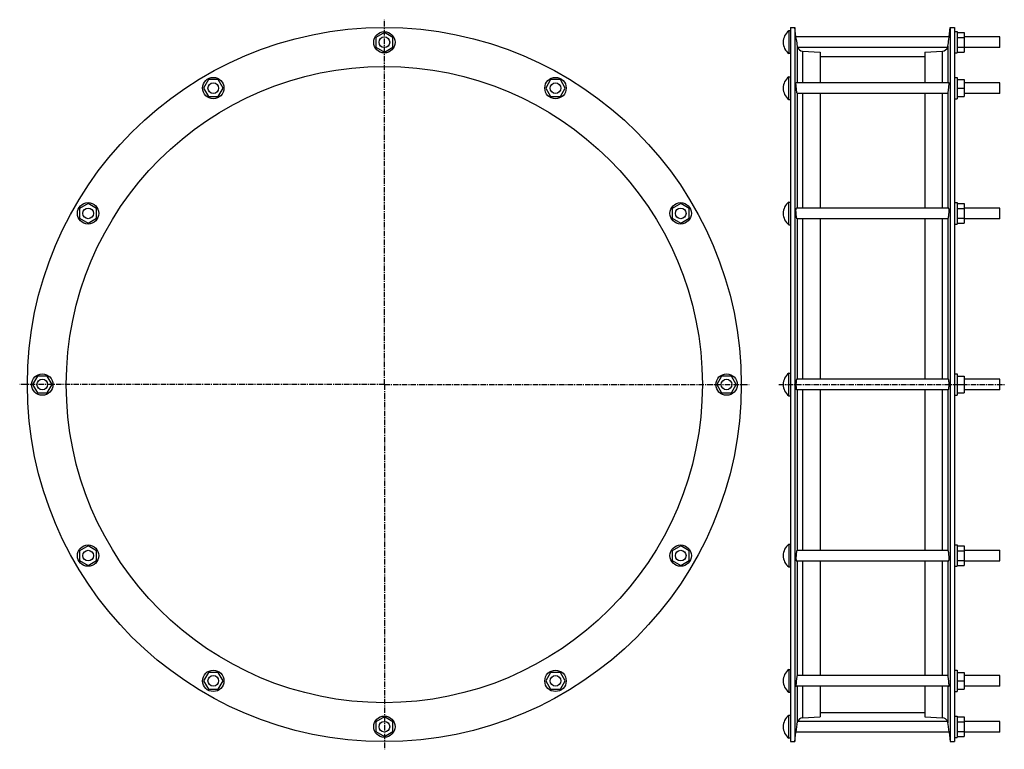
# Model space of a CAD drawing. Header units: millimetres. Extents: x -810 to 296, y -294 to 525.
import ezdxf

# ---------------------------------------------------------------- set-up
doc = ezdxf.new("R2010")
doc.units = ezdxf.units.MM
doc.header["$LTSCALE"] = 16.335
doc.linetypes.add('CENTER', pattern=[0.6, 0.375, -0.075, 0.075, -0.075])
doc.layers.get('0').update_dxf_attribs({"linetype": 'CONTINUOUS'})
doc.layers.add('AXES', color=7, linetype='CONTINUOUS')
doc.layers.add('SURFS', color=7, linetype='CONTINUOUS')

msp = doc.modelspace()

# ---------------------------------------------------------------- linework, layer by layer
at = {"color": 7, "linetype": 'Continuous'}
for p, q in [((56.3, 516.7), (56.3, -285)), ((61, 516.7), (61, -285)), ((235.5, 516.7), (235.5, -285)), ((240.3, 516.7), (240.3, -285)), ((89.6, 489), (89.6, 454.6)), ((206.9, 489), (206.9, 454.6)), ((89.6, 442.6), (89.6, 314)), ((206.9, 442.6), (206.9, 314)), ((89.6, 302), (89.6, 121.8)), ((206.9, 302), (206.9, 121.8)), ((89.6, 109.8), (89.6, -70.3)), ((206.9, 109.8), (206.9, -70.3)), ((62.7, -82.3), (233.8, -82.3)), ((89.6, -82.3), (89.6, -210.9)), ((206.9, -82.3), (206.9, -210.9)), ((240.3, -88.3), (243.3, -88.3)), ((89.6, -222.9), (89.6, -257.3)), ((206.9, -222.9), (206.9, -257.3)), ((56.3, -255.7), (54.3, -255.7)), ((63.4, -265.4), (62.3, -274.4)), ((234.2, -274.4), (233.1, -265.4)), ((56.3, -281.2), (54.3, -281.2))]:
    msp.add_line(p, q, dxfattribs=at)
at = {"color": 9, "linetype": 'Continuous'}
for p, q in [((63.6, 495.8), (63.6, 454.6)), ((69.5, 490.2), (69.5, 454.6)), ((227, 454.6), (227, 490.2)), ((233, 495.8), (233, 454.6)), ((63.6, 442.8), (63.6, 314)), ((69.5, 442.6), (69.5, 314)), ((227, 314), (227, 442.6)), ((233, 442.8), (233, 314)), ((63.6, 302), (63.6, 121.8)), ((69.5, 302), (69.5, 121.8)), ((227, 121.8), (227, 302)), ((233, 302), (233, 121.8)), ((63.6, 109.8), (63.6, -70.3)), ((69.5, 109.8), (69.5, -70.3)), ((227, -70.3), (227, 109.8)), ((233, 109.8), (233, -70.3)), ((63.6, -82.3), (63.6, -211.1)), ((69.5, -82.3), (69.5, -210.9)), ((227, -210.9), (227, -82.3)), ((233, -82.3), (233, -211.1)), ((63.6, -222.9), (63.6, -264.1)), ((69.5, -222.9), (69.5, -258.5)), ((227, -258.5), (227, -222.9)), ((233, -222.9), (233, -264.1))]:
    msp.add_line(p, q, dxfattribs=at)
at = {"color": 7, "linetype": 'Continuous'}
for radius in [400.9, 357.2]:
    msp.add_circle((-400, 115.8), radius, dxfattribs=at)
for points, knots in [([(62.3, 453.8), (62.3, 453.9), (62.3, 454), (62.3, 454.1), (62.3, 454.3), (62.3, 454.4), (62.3, 454.5), (62.4, 454.5), (62.4, 454.6), (62.4, 454.6), (62.4, 454.6), (62.4, 454.6)], [0, 0, 0, 0, 0.224356, 0.420872, 0.588722, 0.727394, 0.836625, 0.916605, 0.94603, 0.96895, 1, 1, 1, 1]), ([(62.7, 448.6), (62.6, 449.1), (62.5, 450.1), (62.4, 451.5), (62.3, 452.8), (62.3, 453.5), (62.3, 453.8)], [0, 0, 0, 0, 0.298722, 0.577254, 0.816516, 1, 1, 1, 1]), ([(233.8, 448.6), (233.9, 449.1), (234, 450.1), (234.1, 451.5), (234.2, 452.8), (234.2, 453.5), (234.2, 453.8)], [0, 0, 0, 0, 0.298722, 0.577254, 0.816516, 1, 1, 1, 1]), ([(234.2, 453.8), (234.2, 453.9), (234.2, 454), (234.2, 454.1), (234.2, 454.3), (234.2, 454.4), (234.2, 454.5), (234.2, 454.5), (234.1, 454.6), (234.1, 454.6), (234.1, 454.6), (234.1, 454.6)], [0, 0, 0, 0, 0.224356, 0.420872, 0.588722, 0.727394, 0.836625, 0.916605, 0.94603, 0.96895, 1, 1, 1, 1]), ([(63.6, 442.8), (63.5, 442.8), (63.5, 442.9), (63.4, 443.2), (63.4, 443.6), (63.2, 444.2), (63.1, 445), (63, 445.8), (62.8, 447), (62.7, 448), (62.7, 448.6)], [0, 0, 0, 0, 0.025071, 0.056656, 0.138565, 0.243603, 0.368949, 0.511235, 0.666654, 1, 1, 1, 1]), ([(63.6, 442.8), (63.6, 442.8), (63.6, 442.7), (63.6, 442.7), (63.7, 442.6), (63.7, 442.6), (63.7, 442.6)], [0, 0, 0, 0, 0.324862, 0.589904, 0.807936, 1, 1, 1, 1]), ([(232.8, 442.6), (232.8, 442.6), (232.8, 442.6), (232.9, 442.7), (232.9, 442.7), (232.9, 442.8), (233, 442.8)], [0, 0, 0, 0, 0.192064, 0.410096, 0.675138, 1, 1, 1, 1]), ([(233, 442.8), (233, 442.8), (233, 442.9), (233.1, 443.2), (233.2, 443.6), (233.3, 444.2), (233.4, 445), (233.5, 445.8), (233.7, 447), (233.8, 448), (233.8, 448.6)], [0, 0, 0, 0, 0.025071, 0.056656, 0.138565, 0.243603, 0.368949, 0.511235, 0.666654, 1, 1, 1, 1]), ([(62.3, 311), (62.3, 311.2), (62.3, 311.6), (62.3, 312.2), (62.4, 312.7), (62.4, 313.1), (62.4, 313.3), (62.5, 313.5), (62.5, 313.6), (62.5, 313.8), (62.6, 313.8), (62.6, 313.9), (62.6, 314), (62.7, 314), (62.7, 314)], [0, 0, 0, 0, 0.212558, 0.404748, 0.573365, 0.715694, 0.776318, 0.82964, 0.875516, 0.913898, 0.944853, 0.968702, 0.986319, 1, 1, 1, 1]), ([(62.7, 305), (62.6, 305.4), (62.5, 306.4), (62.4, 308), (62.3, 309.5), (62.3, 310.5), (62.3, 311)], [0, 0, 0, 0, 0.241298, 0.500055, 0.758845, 1, 1, 1, 1]), ([(234.2, 311), (234.2, 311.2), (234.2, 311.6), (234.2, 312.2), (234.2, 312.7), (234.1, 313.1), (234.1, 313.3), (234.1, 313.5), (234, 313.6), (234, 313.8), (234, 313.8), (233.9, 313.9), (233.9, 314), (233.9, 314), (233.8, 314)], [0, 0, 0, 0, 0.212558, 0.404748, 0.573365, 0.715694, 0.776318, 0.82964, 0.875516, 0.913898, 0.944853, 0.968702, 0.986319, 1, 1, 1, 1]), ([(233.8, 305), (233.9, 305.4), (234, 306.4), (234.1, 308), (234.2, 309.5), (234.2, 310.5), (234.2, 311)], [0, 0, 0, 0, 0.241298, 0.500055, 0.758845, 1, 1, 1, 1]), ([(63.4, 302), (63.4, 302), (63.3, 302), (63.3, 302.1), (63.2, 302.2), (63.2, 302.3), (63.1, 302.4), (63.1, 302.6), (63, 302.9), (62.9, 303.2), (62.8, 304), (62.7, 304.5), (62.7, 305)], [0, 0, 0, 0, 0.032034, 0.056984, 0.08898, 0.128262, 0.174864, 0.228705, 0.289635, 0.431892, 0.599541, 1, 1, 1, 1]), ([(233.1, 302), (233.2, 302), (233.2, 302), (233.3, 302.1), (233.3, 302.2), (233.3, 302.3), (233.4, 302.4), (233.4, 302.6), (233.5, 302.9), (233.6, 303.2), (233.7, 304), (233.8, 304.5), (233.8, 305)], [0, 0, 0, 0, 0.032034, 0.056984, 0.08898, 0.128262, 0.174864, 0.228705, 0.289635, 0.431892, 0.599541, 1, 1, 1, 1]), ([(63, 121.8), (63, 121.8), (63, 121.8), (62.9, 121.8), (62.9, 121.7), (62.9, 121.7), (62.8, 121.5), (62.7, 121.3), (62.7, 121.1), (62.6, 120.9), (62.6, 120.5), (62.5, 119.9), (62.4, 119.2), (62.4, 118.3), (62.3, 117.1), (62.3, 115.5), (62.3, 113.9), (62.4, 112.7), (62.5, 111.9), (62.6, 111.2), (62.6, 110.8), (62.7, 110.6)], [0, 0, 0, 0, 0.005517, 0.008918, 0.012926, 0.02303, 0.036147, 0.052351, 0.071624, 0.09389, 0.119039, 0.177395, 0.245296, 0.32102, 0.402597, 0.574532, 0.742825, 0.81996, 0.889669, 0.950174, 1, 1, 1, 1]), ([(233.8, 110.6), (233.9, 110.8), (234, 111.2), (234, 111.9), (234.1, 112.7), (234.2, 113.9), (234.2, 115.5), (234.2, 117.1), (234.2, 118.3), (234.1, 119.2), (234, 119.9), (233.9, 120.5), (233.9, 120.9), (233.8, 121.1), (233.8, 121.3), (233.7, 121.5), (233.7, 121.7), (233.6, 121.7), (233.6, 121.8), (233.5, 121.8), (233.5, 121.8), (233.5, 121.8)], [0, 0, 0, 0, 0.049826, 0.110331, 0.18004, 0.257175, 0.425468, 0.597403, 0.67898, 0.754704, 0.822605, 0.880961, 0.90611, 0.928376, 0.947649, 0.963853, 0.97697, 0.987074, 0.991082, 0.994483, 1, 1, 1, 1]), ([(63, 109.8), (63, 109.8), (63, 109.9), (62.9, 109.9), (62.9, 110), (62.8, 110), (62.8, 110.2), (62.7, 110.4), (62.7, 110.5), (62.7, 110.6)], [0, 0, 0, 0, 0.053916, 0.120581, 0.207183, 0.316843, 0.450801, 0.609438, 1, 1, 1, 1]), ([(233.5, 109.8), (233.5, 109.8), (233.5, 109.9), (233.6, 109.9), (233.6, 110), (233.7, 110), (233.7, 110.2), (233.8, 110.4), (233.8, 110.5), (233.8, 110.6)], [0, 0, 0, 0, 0.053916, 0.120581, 0.207183, 0.316843, 0.450801, 0.609438, 1, 1, 1, 1]), ([(63.4, -70.3), (63.4, -70.3), (63.3, -70.3), (63.3, -70.4), (63.3, -70.4), (63.2, -70.6), (63.1, -70.8), (63.1, -71), (63, -71.3), (62.9, -71.7), (62.8, -72.2), (62.7, -73), (62.6, -74), (62.5, -75.1), (62.4, -76.3), (62.3, -77.4), (62.3, -78.5), (62.3, -79.4), (62.3, -80.1), (62.3, -80.5), (62.4, -80.9), (62.4, -81.3), (62.4, -81.6), (62.5, -81.8), (62.5, -82), (62.5, -82.1), (62.6, -82.2), (62.6, -82.2), (62.6, -82.3), (62.6, -82.3), (62.7, -82.3), (62.7, -82.3)], [0, 0, 0, 0, 0.00574, 0.009731, 0.014668, 0.027595, 0.044715, 0.065983, 0.091262, 0.120349, 0.152996, 0.227778, 0.312907, 0.405234, 0.501286, 0.597395, 0.689853, 0.775076, 0.813933, 0.849781, 0.882285, 0.911146, 0.936113, 0.956987, 0.973639, 0.980372, 0.986058, 0.990732, 0.994476, 0.997455, 1, 1, 1, 1]), ([(233.8, -82.3), (233.9, -82.3), (233.9, -82.3), (233.9, -82.3), (233.9, -82.2), (234, -82.2), (234, -82.1), (234, -82), (234.1, -81.8), (234.1, -81.6), (234.1, -81.3), (234.2, -80.9), (234.2, -80.5), (234.2, -80.1), (234.2, -79.4), (234.2, -78.5), (234.2, -77.4), (234.1, -76.3), (234, -75.1), (233.9, -74), (233.8, -73), (233.7, -72.2), (233.6, -71.7), (233.5, -71.3), (233.5, -71), (233.4, -70.8), (233.3, -70.6), (233.3, -70.4), (233.2, -70.4), (233.2, -70.3), (233.1, -70.3), (233.1, -70.3)], [0, 0, 0, 0, 0.002545, 0.005524, 0.009268, 0.013942, 0.019628, 0.026361, 0.043013, 0.063887, 0.088854, 0.117715, 0.150219, 0.186067, 0.224924, 0.310147, 0.402605, 0.498714, 0.594766, 0.687093, 0.772222, 0.847004, 0.879651, 0.908738, 0.934017, 0.955285, 0.972405, 0.985332, 0.990269, 0.99426, 1, 1, 1, 1]), ([(63.4, -211.7), (63.4, -211.9), (63.3, -212.3), (63.1, -213.3), (62.9, -214.7), (62.7, -216.2), (62.6, -217.5), (62.5, -218.5), (62.4, -219.4), (62.4, -220.2), (62.3, -221), (62.3, -221.6), (62.3, -222), (62.3, -222.2), (62.3, -222.4), (62.3, -222.6), (62.3, -222.7), (62.3, -222.8), (62.4, -222.9), (62.4, -222.9), (62.4, -222.9), (62.4, -222.9)], [0, 0, 0, 0, 0.05025, 0.111308, 0.259248, 0.428547, 0.515765, 0.601646, 0.683903, 0.760325, 0.828842, 0.887592, 0.912797, 0.934991, 0.954031, 0.9698, 0.982216, 0.991247, 0.994513, 0.996987, 1, 1, 1, 1]), ([(63.7, -210.9), (63.7, -210.9), (63.7, -210.9), (63.6, -211), (63.6, -211), (63.6, -211.1), (63.6, -211.1)], [0, 0, 0, 0, 0.192062, 0.410096, 0.675151, 1, 1, 1, 1]), ([(233, -211.1), (232.9, -211.1), (232.9, -211), (232.9, -211), (232.8, -210.9), (232.8, -210.9), (232.8, -210.9)], [0, 0, 0, 0, 0.324849, 0.589904, 0.807938, 1, 1, 1, 1]), ([(234.1, -222.9), (234.1, -222.9), (234.1, -222.9), (234.2, -222.9), (234.2, -222.8), (234.2, -222.7), (234.2, -222.6), (234.2, -222.4), (234.2, -222.2), (234.2, -222), (234.2, -221.6), (234.2, -221), (234.1, -220.2), (234.1, -219.4), (234, -218.5), (233.9, -217.5), (233.8, -216.2), (233.6, -214.7), (233.4, -213.3), (233.2, -212.3), (233.2, -211.9), (233.1, -211.7)], [0, 0, 0, 0, 0.003013, 0.005487, 0.008753, 0.017784, 0.0302, 0.045969, 0.065009, 0.087203, 0.112408, 0.171158, 0.239675, 0.316097, 0.398354, 0.484235, 0.571453, 0.740752, 0.888692, 0.94975, 1, 1, 1, 1]), ([(64, -262.4), (64, -262.4), (64, -262.4), (64, -262.4), (64, -262.4), (64, -262.4), (64, -262.5), (64, -262.5), (64, -262.5), (63.9, -262.6), (63.9, -262.7), (63.9, -262.8), (63.8, -262.9), (63.8, -263), (63.8, -263.1), (63.7, -263.4), (63.6, -263.7), (63.6, -264), (63.6, -264.1)], [0, 0, 0, 0, 0.001085, 0.004342, 0.009767, 0.017348, 0.02707, 0.038917, 0.06891, 0.107129, 0.153353, 0.207327, 0.26879, 0.337476, 0.413124, 0.584292, 0.780467, 1, 1, 1, 1]), ([(233, -264.1), (232.9, -264), (232.9, -263.7), (232.8, -263.4), (232.8, -263.1), (232.7, -263), (232.7, -262.9), (232.6, -262.8), (232.6, -262.7), (232.6, -262.6), (232.6, -262.5), (232.5, -262.5), (232.5, -262.5), (232.5, -262.4), (232.5, -262.4), (232.5, -262.4), (232.5, -262.4), (232.5, -262.4), (232.5, -262.4)], [0, 0, 0, 0, 0.219533, 0.415708, 0.586876, 0.662524, 0.73121, 0.792673, 0.846647, 0.892871, 0.93109, 0.961083, 0.97293, 0.982652, 0.990233, 0.995658, 0.998915, 1, 1, 1, 1])]:
    msp.add_open_spline(points, degree=3, knots=knots, dxfattribs=at)
at = {"layer": 'AXES', "color": 7, "linetype": 'CENTER'}
for p, q in [((-400, 115.8), (-400, 525.4)), ((-400, 115.8), (-809.5, 115.8)), ((-400, 115.8), (-400, -293.7)), ((-400, 115.8), (9.6, 115.8)), ((42.9, 115.8), (296.3, 115.8))]:
    msp.add_line(p, q, dxfattribs=at)
at = {"layer": 'SURFS', "color": 7, "linetype": 'Continuous'}
for p, q in [((-400, 511.1), (-409.5, 505.6)), ((-390.5, 505.6), (-400, 511.1)), ((54.3, 512.8), (54.3, 487.3)), ((56.3, 512.8), (54.3, 512.8)), ((56.3, 516.7), (61, 516.7)), ((62.3, 506.1), (61, 516.7)), ((234.2, 506.1), (235.5, 516.7)), ((235.5, 516.7), (240.3, 516.7)), ((240.3, 512.1), (243.3, 512.1)), ((243.3, 512.1), (243.3, 488.1)), ((243.3, 511.1), (251.3, 511.1)), ((251.3, 511.1), (251.3, 489.1)), ((-409.5, 505.6), (-409.5, 494.6)), ((-390.5, 494.6), (-390.5, 505.6)), ((62.7, 503.1), (62.3, 506.1)), ((234.2, 506.1), (62.3, 506.1)), ((233.8, 503.1), (234.2, 506.1)), ((243.3, 505.6), (251.3, 505.6)), ((291.3, 506.1), (251.3, 506.1)), ((291.3, 494.1), (291.3, 506.1)), ((-409.5, 494.6), (-400, 489.1)), ((-400, 489.1), (-390.5, 494.6)), ((56.3, 487.3), (54.3, 487.3)), ((232.5, 494.1), (64, 494.1)), ((69.5, 490.2), (89.6, 489)), ((206.9, 489), (227, 490.2)), ((240.3, 488.1), (243.3, 488.1)), ((243.3, 494.6), (251.3, 494.6)), ((243.3, 489.1), (251.3, 489.1)), ((291.3, 494.1), (251.3, 494.1)), ((89.6, 484.2), (206.9, 484.2)), ((-597.6, 458.1), (-603.1, 448.6)), ((-586.6, 458.1), (-597.6, 458.1)), ((-581.1, 448.6), (-586.6, 458.1)), ((-213.3, 458.1), (-218.8, 448.6)), ((-202.3, 458.1), (-213.3, 458.1)), ((-196.9, 448.6), (-202.3, 458.1)), ((54.3, 435.9), (54.3, 461.4)), ((54.3, 461.4), (56.3, 461.4)), ((234.1, 454.6), (62.4, 454.6)), ((240.3, 460.6), (243.3, 460.6)), ((243.3, 460.6), (243.3, 436.6)), ((243.3, 458.1), (251.3, 458.1)), ((251.3, 458.1), (251.3, 439.1)), ((291.3, 454.6), (251.3, 454.6)), ((291.3, 442.6), (291.3, 454.6)), ((-603.1, 448.6), (-597.6, 439.1)), ((-586.6, 439.1), (-581.1, 448.6)), ((-218.8, 448.6), (-213.3, 439.1)), ((-202.3, 439.1), (-196.9, 448.6)), ((232.8, 442.6), (63.7, 442.6)), ((243.3, 448.6), (251.3, 448.6)), ((291.3, 442.6), (251.3, 442.6)), ((-597.6, 439.1), (-586.6, 439.1)), ((-213.3, 439.1), (-202.3, 439.1)), ((54.3, 435.9), (56.3, 435.9)), ((240.3, 436.6), (243.3, 436.6)), ((243.3, 439.1), (251.3, 439.1)), ((54.3, 295.2), (54.3, 320.7)), ((54.3, 320.7), (56.3, 320.7)), ((-732.7, 318.9), (-742.2, 313.4)), ((-742.2, 313.4), (-742.2, 302.5)), ((-723.2, 313.4), (-732.7, 318.9)), ((-723.2, 302.5), (-723.2, 313.4)), ((-67.2, 318.9), (-76.7, 313.4)), ((-76.7, 313.4), (-76.7, 302.5)), ((-57.7, 313.4), (-67.2, 318.9)), ((-57.7, 302.5), (-57.7, 313.4)), ((233.8, 314), (62.7, 314)), ((240.3, 320), (243.3, 320)), ((243.3, 320), (243.3, 296)), ((243.3, 318.9), (251.3, 318.9)), ((243.3, 313.4), (251.3, 313.4)), ((251.3, 318.9), (251.3, 297)), ((291.3, 314), (251.3, 314)), ((291.3, 302), (291.3, 314)), ((-742.2, 302.5), (-732.7, 297)), ((-732.7, 297), (-723.2, 302.5)), ((-76.7, 302.5), (-67.2, 297)), ((-67.2, 297), (-57.7, 302.5)), ((233.1, 302), (63.4, 302)), ((243.3, 302.5), (251.3, 302.5)), ((291.3, 302), (251.3, 302)), ((54.3, 295.2), (56.3, 295.2)), ((240.3, 296), (243.3, 296)), ((243.3, 297), (251.3, 297)), ((-789.7, 125.3), (-795.2, 115.8)), ((-778.7, 125.3), (-789.7, 125.3)), ((-773.2, 115.8), (-778.7, 125.3)), ((-21.2, 125.3), (-26.7, 115.8)), ((-10.2, 125.3), (-21.2, 125.3)), ((-4.7, 115.8), (-10.2, 125.3)), ((54.3, 103.1), (54.3, 128.6)), ((54.3, 128.6), (56.3, 128.6)), ((233.5, 121.8), (63, 121.8)), ((240.3, 127.8), (243.3, 127.8)), ((243.3, 127.8), (243.3, 103.8)), ((243.3, 125.3), (251.3, 125.3)), ((251.3, 125.3), (251.3, 106.3)), ((291.3, 121.8), (251.3, 121.8)), ((291.3, 109.8), (291.3, 121.8)), ((-795.2, 115.8), (-789.7, 106.3)), ((-778.7, 106.3), (-773.2, 115.8)), ((-26.7, 115.8), (-21.2, 106.3)), ((-10.2, 106.3), (-4.7, 115.8)), ((243.3, 115.8), (251.3, 115.8)), ((-789.7, 106.3), (-778.7, 106.3)), ((-21.2, 106.3), (-10.2, 106.3)), ((54.3, 103.1), (56.3, 103.1)), ((233.5, 109.8), (63, 109.8)), ((240.3, 103.8), (243.3, 103.8)), ((243.3, 106.3), (251.3, 106.3)), ((291.3, 109.8), (251.3, 109.8)), ((-732.7, -65.3), (-742.2, -70.8)), ((-723.2, -70.8), (-732.7, -65.3)), ((-67.2, -65.3), (-76.7, -70.8)), ((-57.7, -70.8), (-67.2, -65.3)), ((54.3, -63.5), (56.3, -63.5)), ((54.3, -63.5), (54.3, -89)), ((240.3, -64.3), (243.3, -64.3)), ((243.3, -64.3), (243.3, -88.3)), ((243.3, -65.3), (251.3, -65.3)), ((251.3, -65.3), (251.3, -87.3)), ((-742.2, -70.8), (-742.2, -81.8)), ((-723.2, -81.8), (-723.2, -70.8)), ((-76.7, -70.8), (-76.7, -81.8)), ((-57.7, -81.8), (-57.7, -70.8)), ((63.4, -70.3), (233.1, -70.3)), ((243.3, -70.8), (251.3, -70.8)), ((251.3, -70.3), (291.3, -70.3)), ((291.3, -82.3), (291.3, -70.3)), ((-742.2, -81.8), (-732.7, -87.3)), ((-732.7, -87.3), (-723.2, -81.8)), ((-76.7, -81.8), (-67.2, -87.3)), ((-67.2, -87.3), (-57.7, -81.8)), ((243.3, -81.8), (251.3, -81.8)), ((243.3, -87.3), (251.3, -87.3)), ((251.3, -82.3), (291.3, -82.3)), ((54.3, -89), (56.3, -89)), ((-597.6, -207.4), (-603.1, -216.9)), ((-586.6, -207.4), (-597.6, -207.4)), ((-581.1, -216.9), (-586.6, -207.4)), ((-213.3, -207.4), (-218.8, -216.9)), ((-202.3, -207.4), (-213.3, -207.4)), ((-196.9, -216.9), (-202.3, -207.4)), ((54.3, -204.2), (56.3, -204.2)), ((54.3, -204.2), (54.3, -229.7)), ((240.3, -204.9), (243.3, -204.9)), ((243.3, -204.9), (243.3, -228.9)), ((243.3, -207.4), (251.3, -207.4)), ((251.3, -207.4), (251.3, -226.4)), ((-603.1, -216.9), (-597.6, -226.4)), ((-586.6, -226.4), (-581.1, -216.9)), ((-218.8, -216.9), (-213.3, -226.4)), ((-202.3, -226.4), (-196.9, -216.9)), ((232.8, -210.9), (63.7, -210.9)), ((243.3, -216.9), (251.3, -216.9)), ((291.3, -210.9), (251.3, -210.9)), ((291.3, -222.9), (291.3, -210.9)), ((-597.6, -226.4), (-586.6, -226.4)), ((-213.3, -226.4), (-202.3, -226.4)), ((54.3, -229.7), (56.3, -229.7)), ((234.1, -222.9), (62.4, -222.9)), ((240.3, -228.9), (243.3, -228.9)), ((243.3, -226.4), (251.3, -226.4)), ((291.3, -222.9), (251.3, -222.9)), ((89.6, -252.5), (206.9, -252.5)), ((-400, -257.4), (-409.5, -262.9)), ((-409.5, -262.9), (-409.5, -273.9)), ((-390.5, -262.9), (-400, -257.4)), ((-390.5, -273.9), (-390.5, -262.9)), ((54.3, -281.2), (54.3, -255.7)), ((63.4, -265.4), (63.6, -264.1)), ((63.4, -265.4), (63.5, -264.9)), ((232.5, -262.4), (64, -262.4)), ((69.5, -258.5), (89.6, -257.3)), ((206.9, -257.3), (227, -258.5)), ((233.1, -265.4), (233, -264.1)), ((240.3, -256.4), (243.3, -256.4)), ((243.3, -256.4), (243.3, -280.4)), ((243.3, -257.4), (251.3, -257.4)), ((243.3, -262.9), (251.3, -262.9)), ((251.3, -257.4), (251.3, -279.4)), ((291.3, -262.4), (251.3, -262.4)), ((291.3, -274.4), (291.3, -262.4)), ((-409.5, -273.9), (-400, -279.4)), ((-400, -279.4), (-390.5, -273.9)), ((61, -285), (62.3, -274.4)), ((234.2, -274.4), (62.3, -274.4)), ((234.2, -274.4), (235.5, -285)), ((243.3, -273.9), (251.3, -273.9)), ((291.3, -274.4), (251.3, -274.4)), ((56.3, -285), (61, -285)), ((235.5, -285), (240.3, -285)), ((240.3, -280.4), (243.3, -280.4)), ((243.3, -279.4), (251.3, -279.4))]:
    msp.add_line(p, q, dxfattribs=at)
for centre, radius in [((-400, 500.1), 12), ((-400, 500.1), 6), ((-592.1, 448.6), 12), ((-592.1, 448.6), 6), ((-207.8, 448.6), 12), ((-207.8, 448.6), 6), ((-732.7, 308), 12), ((-732.7, 308), 6), ((-67.2, 308), 12), ((-67.2, 308), 6), ((-784.2, 115.8), 12), ((-784.2, 115.8), 6), ((-15.7, 115.8), 12), ((-15.7, 115.8), 6), ((-732.7, -76.3), 12), ((-67.2, -76.3), 12), ((-732.7, -76.3), 6), ((-67.2, -76.3), 6), ((-592.1, -216.9), 12), ((-207.8, -216.9), 12), ((-592.1, -216.9), 6), ((-207.8, -216.9), 6), ((-400, -268.4), 12), ((-400, -268.4), 6)]:
    msp.add_circle(centre, radius, dxfattribs=at)
for centre, radius, start, end in [((63.9, 500.1), 16, 127.1673, 232.8327), ((3236.1, 886.1), 3196.5, 186.8813, 187.0133), ((-2939.6, 886.1), 3196.5, 352.9867, 353.1187), ((69.9, 496.6), 6.36, 202.9438, 266.4405), ((226.6, 496.6), 6.36, 273.5595, 337.0562), ((63.9, 448.6), 16, 127.1673, 232.8327), ((63.9, 308), 16, 127.1673, 232.8327), ((63.9, 115.8), 16, 127.1673, 232.8327), ((63.9, -76.3), 16, 127.1673, 232.8327), ((63.9, -216.9), 16, 127.1673, 232.8327), ((63.9, -268.4), 16, 127.1673, 232.8327), ((69.9, -264.9), 6.36, 93.5595, 157.0562), ((226.6, -264.9), 6.36, 22.9438, 86.4405)]:
    msp.add_arc(centre, radius, start, end, dxfattribs=at)
for points, knots in [([(63.6, 495.8), (63.6, 495.7), (63.6, 495.4), (63.7, 495.1), (63.8, 494.8), (63.8, 494.6), (63.8, 494.5), (63.9, 494.4), (63.9, 494.3), (63.9, 494.3), (64, 494.2), (64, 494.2), (64, 494.1), (64, 494.1), (64, 494.1), (64, 494.1), (64, 494.1), (64, 494.1), (64, 494.1)], [0, 0, 0, 0, 0.219512, 0.415708, 0.586861, 0.662506, 0.731194, 0.792658, 0.846635, 0.89286, 0.931079, 0.961077, 0.972928, 0.982647, 0.990224, 0.995648, 0.99891, 1, 1, 1, 1]), ([(232.5, 494.1), (232.5, 494.1), (232.5, 494.1), (232.5, 494.1), (232.5, 494.1), (232.5, 494.1), (232.5, 494.1), (232.5, 494.2), (232.6, 494.2), (232.6, 494.3), (232.6, 494.3), (232.6, 494.4), (232.7, 494.5), (232.7, 494.6), (232.8, 494.8), (232.8, 495.1), (232.9, 495.4), (232.9, 495.7), (233, 495.8)], [0, 0, 0, 0, 0.00109, 0.004352, 0.009776, 0.017353, 0.027072, 0.038923, 0.068921, 0.10714, 0.153365, 0.207342, 0.268806, 0.337494, 0.413139, 0.584292, 0.780488, 1, 1, 1, 1]), ([(63.4, -211.7), (63.4, -211.6), (63.5, -211.4), (63.5, -211.2), (63.6, -211.1)], [0, 0, 0, 0, 0.582059, 1, 1, 1, 1]), ([(233.1, -211.7), (233.1, -211.6), (233, -211.4), (233, -211.2), (233, -211.1)], [0, 0, 0, 0, 0.582059, 1, 1, 1, 1])]:
    msp.add_open_spline(points, degree=3, knots=knots, dxfattribs=at)

doc.saveas('drawing.dxf')
